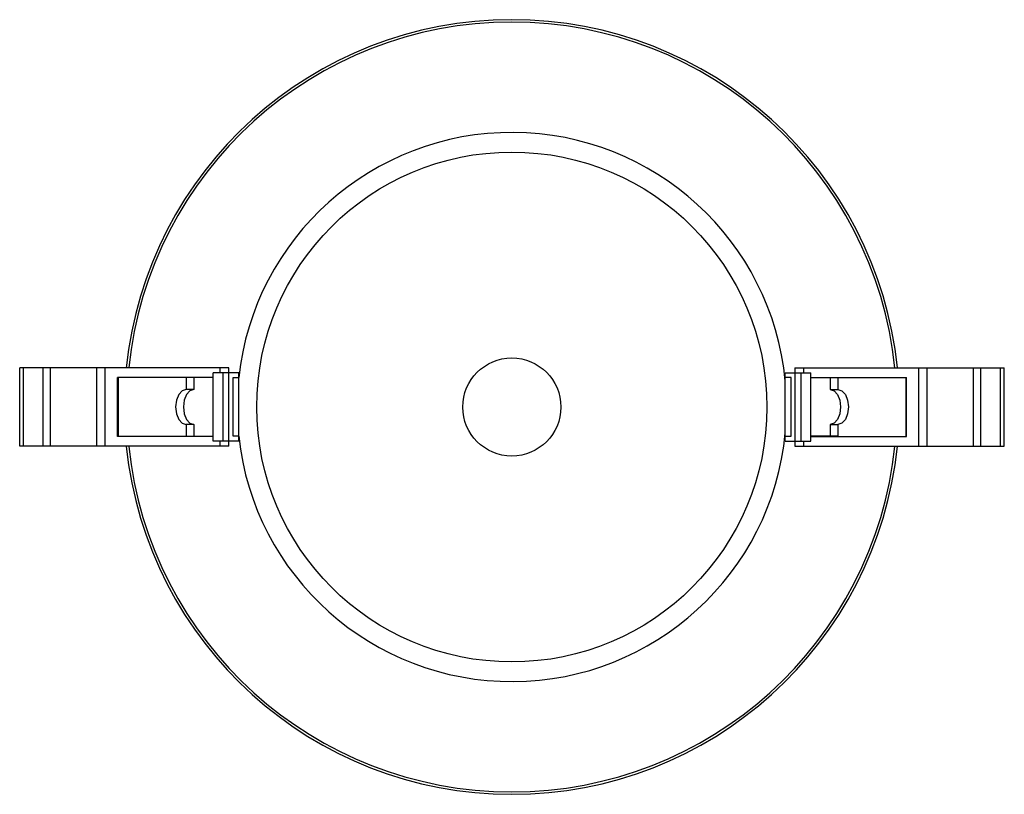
# Paper-space layout '_Superior' of a CAD drawing. Header units: millimetres. Extents: x -119 to -18, y -40 to 40.
import ezdxf

# ---------------------------------------------------------------- set-up
doc = ezdxf.new("R2010")
doc.units = ezdxf.units.MM

psp = doc.layouts.new('_Superior')

# ---------------------------------------------------------------- linework, layer by layer
at = {"color": 7, "linetype": 'Continuous', "lineweight": 25}
for p, q in [((-118.84, -4), (-118.84, 4)), ((-110.14, 4), (-118.84, 4)), ((-118.44, -4), (-118.44, 4)), ((-116.45, -4), (-116.45, 4)), ((-115.7, -4), (-115.7, 4)), ((-110.99, -4), (-110.99, 4)), ((-110.14, -4), (-110.14, 4)), ((-99.12, -3.5), (-99.12, 3.5)), ((-96.51, 3.5), (-99.12, 3.5)), ((-98.41, 3.5), (-98.41, 4)), ((-97.51, 4), (-98.41, 4)), ((-98.12, -3.5), (-98.12, 3.5)), ((-97.51, 3.5), (-97.51, 4)), ((-97.51, -3.5), (-97.51, 3.5)), ((-96.51, -3.5), (-96.51, 3.5)), ((-40.81, 3.5), (-38.2, 3.5)), ((-40.81, -3.5), (-40.81, 3.5)), ((-39.82, 4), (-39.82, 3.5)), ((-39.82, 4), (-38.92, 4)), ((-39.81, -3.5), (-39.81, 3.5)), ((-39.2, -3.5), (-39.2, 3.5)), ((-38.92, 3.5), (-38.92, 4)), ((-38.2, -3.5), (-38.2, 3.5)), ((-27.18, -4), (-27.18, 4)), ((-27.18, 4), (-18.48, 4)), ((-26.33, -4), (-26.33, 4)), ((-21.63, -4), (-21.63, 4)), ((-20.87, -4), (-20.87, 4)), ((-18.88, -4), (-18.88, 4)), ((-18.48, -4), (-18.48, 4)), ((-108.86, -3), (-108.86, 3)), ((-108.81, 3), (-108.81, -3)), ((-101.89, 3), (-101.89, 1.79)), ((-101.08, 3), (-101.08, 1.79)), ((-97.1, 3), (-96.51, 3)), ((-97.1, -2.99), (-97.1, 3)), ((-96.51, -2.99), (-96.51, 3)), ((-40.22, 3), (-40.81, 3)), ((-40.81, -2.99), (-40.81, 3)), ((-40.22, -2.99), (-40.22, 3)), ((-36.24, 3), (-36.24, 1.79)), ((-35.44, 3), (-35.44, 1.79)), ((-28.51, 3), (-28.51, -3)), ((-28.46, -3), (-28.46, 3)), ((-101.08, 1.79), (-101.89, 1.79)), ((-36.24, 1.79), (-35.44, 1.79)), ((-101.89, -1.78), (-101.89, -2.99)), ((-101.08, -1.78), (-101.89, -1.78)), ((-101.08, -1.78), (-101.08, -2.99)), ((-36.24, -1.78), (-35.44, -1.78)), ((-36.24, -1.78), (-36.24, -2.99)), ((-35.44, -1.78), (-35.44, -2.99)), ((-101.89, -2.99), (-99.12, -2.99)), ((-96.51, -2.99), (-97.1, -2.99)), ((-40.81, -2.99), (-40.22, -2.99)), ((-35.44, -2.99), (-38.2, -2.99)), ((-110.14, -4), (-118.84, -4)), ((-96.51, -3.5), (-99.12, -3.5)), ((-98.41, -4), (-98.41, -3.5)), ((-97.51, -4), (-98.41, -4)), ((-97.51, -4), (-97.51, -3.5)), ((-40.81, -3.5), (-38.2, -3.5)), ((-39.82, -3.5), (-39.82, -4)), ((-39.82, -4), (-38.92, -4)), ((-38.92, -4), (-38.92, -3.5)), ((-27.18, -4), (-18.48, -4))]:
    psp.add_line(p, q, dxfattribs=at)
at = {"color": 7, "linetype": 'Continuous', "lineweight": 25, "flags": 128}
for points in [[(-101.89, 1.79), (-102.3, 1.66), (-102.64, 1.27), (-102.87, 0.69), (-102.95, 0.01), (-102.87, -0.68), (-102.64, -1.26), (-102.3, -1.64), (-101.89, -1.78)], [(-101.08, 1.79), (-101.49, 1.66), (-101.84, 1.27), (-102.07, 0.69), (-102.15, 0.01), (-102.07, -0.68), (-101.84, -1.26), (-101.49, -1.64), (-101.08, -1.78)], [(-36.24, 1.79), (-35.83, 1.66), (-35.49, 1.27), (-35.26, 0.69), (-35.18, 0.01), (-35.26, -0.68), (-35.49, -1.26), (-35.83, -1.64), (-36.24, -1.78)], [(-35.44, 1.79), (-35.03, 1.66), (-34.68, 1.27), (-34.45, 0.69), (-34.37, 0.01), (-34.45, -0.68), (-34.68, -1.26), (-35.03, -1.64), (-35.44, -1.78)]]:
    psp.add_lwpolyline(points, dxfattribs=at)
at = {"color": 7, "linetype": 'Continuous', "lineweight": 25}
for radius in [26, 5]:
    psp.add_circle((-68.68, 0), radius, dxfattribs=at)
for radius, start, end in [(39.5, 5.8374, 174.1821), (39.25, 5.8565, 174.1287), (28, 5.4597, 173.8494), (28, 186.1202, 354.5403), (39.5, 185.8348, 354.1644), (39.25, 185.876, 354.1261)]:
    psp.add_arc((-68.68, 0), radius, start, end, dxfattribs=at)
for points, knots in [([(-98.41, 4), (-99.63, 4), (-101.82, 4), (-104.51, 4), (-106.44, 4), (-107.74, 4), (-108.6, 4), (-109.11, 4), (-109.47, 4), (-109.76, 4), (-110.02, 4), (-110.14, 4)], [0, 0, 0, 0, 0.25988, 0.468072, 0.63192, 0.758213, 0.852961, 0.921245, 0.954322, 0.979443, 1, 1, 1, 1]), ([(-38.92, 4), (-37.7, 4), (-35.51, 4), (-32.81, 4), (-30.89, 4), (-29.58, 4), (-28.73, 4), (-28.22, 4), (-27.85, 4), (-27.57, 4), (-27.3, 4), (-27.18, 4)], [0, 0, 0, 0, 0.25988, 0.468072, 0.63192, 0.758213, 0.852961, 0.921245, 0.954322, 0.979443, 1, 1, 1, 1]), ([(-99.12, 3), (-100.55, 3), (-102.82, 3), (-105.55, 3), (-107.46, 3), (-108.42, 3), (-108.86, 3)], [0, 0, 0, 0, 0.3703512, 0.5910304, 0.8115125, 1, 1, 1, 1]), ([(-38.2, 3), (-36.78, 3), (-34.51, 3), (-31.77, 3), (-29.87, 3), (-28.91, 3), (-28.46, 3)], [0, 0, 0, 0, 0.3703512, 0.5910304, 0.8115125, 1, 1, 1, 1]), ([(-99.12, -3), (-100.55, -3), (-102.82, -3), (-105.55, -3), (-107.46, -3), (-108.42, -3), (-108.86, -3)], [0, 0, 0, 0, 0.3703512, 0.5910304, 0.8115125, 1, 1, 1, 1]), ([(-38.2, -3), (-36.78, -3), (-34.51, -3), (-31.77, -3), (-29.87, -3), (-28.91, -3), (-28.46, -3)], [0, 0, 0, 0, 0.3703512, 0.5910304, 0.8115125, 1, 1, 1, 1]), ([(-98.41, -4), (-99.63, -4), (-101.82, -4), (-104.51, -4), (-106.44, -4), (-107.74, -4), (-108.6, -4), (-109.11, -4), (-109.47, -4), (-109.76, -4), (-110.02, -4), (-110.14, -4)], [0, 0, 0, 0, 0.25988, 0.468072, 0.63192, 0.758213, 0.852961, 0.921245, 0.954322, 0.979443, 1, 1, 1, 1]), ([(-38.92, -4), (-37.7, -4), (-35.51, -4), (-32.81, -4), (-30.89, -4), (-29.58, -4), (-28.73, -4), (-28.22, -4), (-27.85, -4), (-27.57, -4), (-27.3, -4), (-27.18, -4)], [0, 0, 0, 0, 0.25988, 0.468072, 0.63192, 0.758213, 0.852961, 0.921245, 0.954322, 0.979443, 1, 1, 1, 1])]:
    psp.add_open_spline(points, degree=3, knots=knots, dxfattribs=at)

doc.saveas('drawing.dxf')
